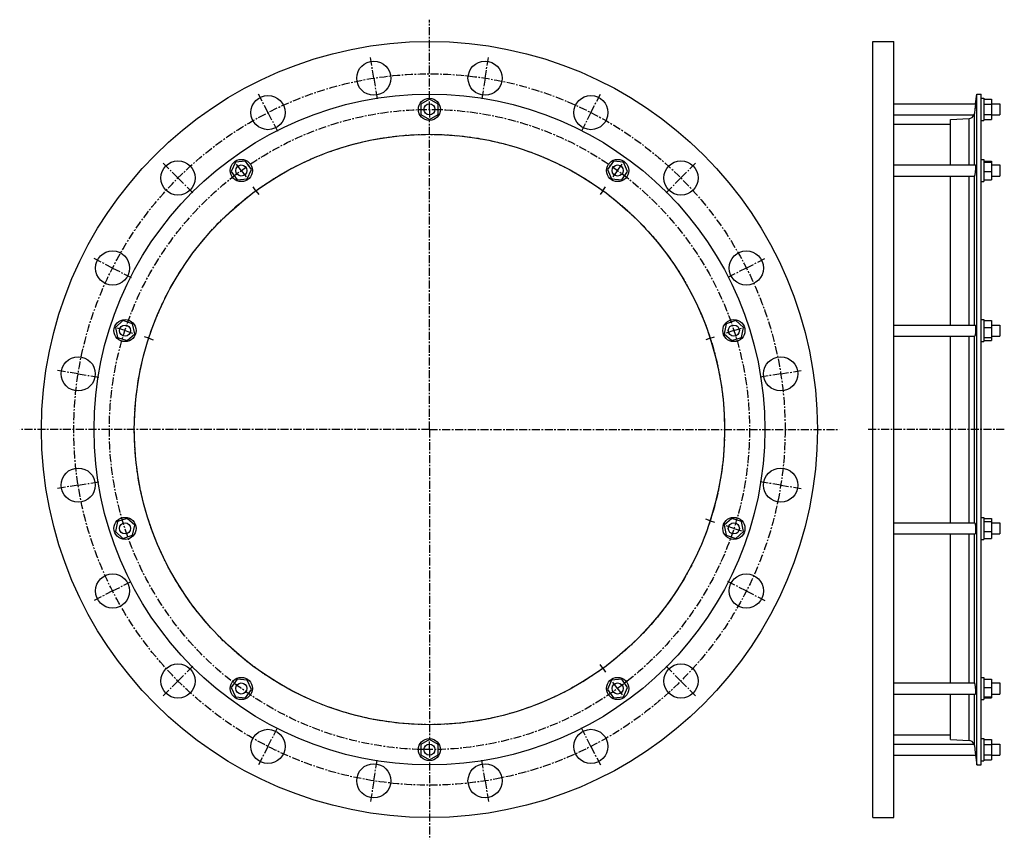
# Model space of a CAD drawing. Header units: millimetres. Extents: x -503 to 563, y -308 to 580.
import ezdxf

# ---------------------------------------------------------------- set-up
doc = ezdxf.new("R2010")
doc.units = ezdxf.units.MM
doc.header["$LTSCALE"] = 23.1
doc.linetypes.add('CENTER', pattern=[0.6, 0.375, -0.075, 0.075, -0.075])
doc.layers.get('0').update_dxf_attribs({"linetype": 'CONTINUOUS'})
doc.layers.add('AXES', color=7, linetype='CONTINUOUS')
doc.layers.add('ROUNDS', color=7, linetype='CONTINUOUS')

msp = doc.modelspace()

# ---------------------------------------------------------------- linework, layer by layer
at = {"color": 7, "linetype": 'Continuous'}
for p, q in [((420.6107903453, -284.028705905), (420.6107903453, 555.971294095)), ((420.6107903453, 555.971294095), (443.6107903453, 555.971294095)), ((443.6107903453, -284.028705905), (443.6107903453, 555.971294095)), ((-59.24640030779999, 493.4409492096), (-68.7464003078, 487.9561216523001)), ((-49.74640030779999, 487.9561216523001), (-59.24640030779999, 493.4409492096)), ((533.3027903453, -227.128705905), (533.3027903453, 499.071294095)), ((533.3027903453, 499.071294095), (538.0627903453, 499.071294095)), ((538.0627903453, -227.128705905), (538.0627903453, 499.071294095)), ((538.0627903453, 494.471294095), (541.0627903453, 494.471294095)), ((541.0627903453, 494.471294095), (541.0627903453, 470.471294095)), ((541.0627903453, 493.4409492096), (549.0627903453, 493.4409492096)), ((549.0627903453, 493.4409492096), (549.0627903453, 471.5016389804)), ((-68.7464003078, 487.9561216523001), (-68.7464003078, 476.9864665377)), ((-49.74640030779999, 476.9864665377), (-49.74640030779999, 487.9561216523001)), ((541.0627903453, 487.9561216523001), (549.0627903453, 487.9561216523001)), ((-68.7464003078, 476.9864665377), (-59.24640030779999, 471.5016389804)), ((-59.24640030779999, 471.5016389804), (-49.74640030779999, 476.9864665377)), ((504.7227903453, 422.2956826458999), (504.7227903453, 471.351294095)), ((538.0627903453, 470.471294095), (541.0627903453, 470.471294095)), ((541.0627903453, 476.9864665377), (549.0627903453, 476.9864665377)), ((541.0627903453, 471.5016389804), (549.0627903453, 471.5016389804)), ((443.6107903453, 466.571294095), (504.7227903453, 466.571294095)), ((538.0627903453, 428.2956826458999), (541.0627903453, 428.2956826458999)), ((541.0627903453, 428.2956585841), (541.0627903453, 404.2957067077)), ((-269.3617917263, 425.170320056), (-273.8235524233, 415.1490414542)), ((-258.4522295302, 426.3169612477), (-269.3617917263, 425.170320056)), ((-252.0044280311, 417.4423238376), (-258.4522295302, 426.3169612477)), ((-256.4661887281, 407.4210452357), (-252.0044280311, 417.4423238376)), ((139.9594289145, 426.3169612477), (133.5116274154, 417.4423238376)), ((133.5116274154, 417.4423238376), (137.9733881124, 407.4210452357)), ((150.8689911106, 425.170320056), (139.9594289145, 426.3169612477)), ((155.3307518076, 415.1490414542), (150.8689911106, 425.170320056)), ((541.0627903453, 426.3169612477), (549.0627903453, 426.3169612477)), ((541.0627903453, 425.170320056), (549.0627903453, 425.170320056)), ((549.0627903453, 426.3169612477), (549.0627903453, 406.274404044)), ((-273.8235524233, 415.1490414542), (-267.3757509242, 406.274404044)), ((-267.3757509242, 406.274404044), (-256.4661887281, 407.4210452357)), ((137.9733881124, 407.4210452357), (148.8829503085, 406.274404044)), ((148.8829503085, 406.274404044), (155.3307518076, 415.1490414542)), ((504.7227903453, 249.0456826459), (504.7227903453, 410.2956826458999)), ((541.0627903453, 415.1490414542), (549.0627903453, 415.1490414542)), ((541.0627903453, 406.274404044), (549.0627903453, 406.274404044)), ((538.0627903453, 404.2956826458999), (541.0627903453, 404.2956826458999)), ((-391.0682027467, 253.7756244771), (-399.2202451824, 246.4354924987)), ((-399.2202451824, 246.4354924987), (-396.9395256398, 235.7055506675)), ((-380.6354407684, 250.3858146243), (-391.0682027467, 253.7756244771)), ((-378.3547212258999, 239.6558727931), (-380.6354407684, 250.3858146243)), ((262.1426401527, 250.3858146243), (259.8619206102, 239.6558727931)), ((272.575402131, 253.7756244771), (262.1426401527, 250.3858146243)), ((280.7274445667, 246.4354924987), (272.575402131, 253.7756244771)), ((278.4467250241, 235.7055506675), (280.7274445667, 246.4354924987)), ((538.0627903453, 255.0456826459), (541.0627903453, 255.0456826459)), ((541.0627903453, 255.0456719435), (541.0627903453, 231.0456933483)), ((541.0627903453, 253.7756244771), (549.0627903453, 253.7756244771)), ((541.0627903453, 246.4354924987), (549.0627903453, 246.4354924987)), ((549.0627903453, 253.7756244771), (549.0627903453, 232.3157408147)), ((-396.9395256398, 235.7055506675), (-386.5067636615, 232.3157408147)), ((-386.5067636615, 232.3157408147), (-378.3547212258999, 239.6558727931)), ((259.8619206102, 239.6558727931), (268.0139630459, 232.3157408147)), ((268.0139630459, 232.3157408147), (278.4467250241, 235.7055506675)), ((504.7227903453, 34.8969055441), (504.7227903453, 237.0456826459)), ((541.0627903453, 235.7055506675), (549.0627903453, 235.7055506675)), ((538.0627903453, 231.0456826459), (541.0627903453, 231.0456826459)), ((541.0627903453, 232.3157408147), (549.0627903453, 232.3157408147)), ((-396.9395256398, 36.23703752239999), (-399.2202451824, 25.5070956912)), ((-386.5067636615, 39.6268473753), (-396.9395256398, 36.23703752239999)), ((-378.3547212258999, 32.2867153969), (-386.5067636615, 39.6268473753)), ((-380.6354407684, 21.5567735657), (-378.3547212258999, 32.2867153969)), ((268.0139630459, 39.6268473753), (259.8619206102, 32.2867153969)), ((259.8619206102, 32.2867153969), (262.1426401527, 21.5567735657)), ((278.4467250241, 36.23703752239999), (268.0139630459, 39.6268473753)), ((280.7274445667, 25.5070956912), (278.4467250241, 36.23703752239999)), ((538.0627903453, 40.8969055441), (541.0627903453, 40.8969055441)), ((541.0627903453, 40.8968948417), (541.0627903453, 16.8969162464)), ((541.0627903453, 39.6268473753), (549.0627903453, 39.6268473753)), ((541.0627903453, 36.23703752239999), (549.0627903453, 36.23703752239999)), ((549.0627903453, 39.6268473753), (549.0627903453, 18.1669637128)), ((-399.2202451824, 25.5070956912), (-391.0682027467, 18.1669637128)), ((-391.0682027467, 18.1669637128), (-380.6354407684, 21.5567735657)), ((262.1426401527, 21.5567735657), (272.575402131, 18.1669637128)), ((272.575402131, 18.1669637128), (280.7274445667, 25.5070956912)), ((504.7227903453, -138.3530944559), (504.7227903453, 22.8969055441)), ((541.0627903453, 25.5070956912), (549.0627903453, 25.5070956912)), ((538.0627903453, 16.8969055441), (541.0627903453, 16.8969055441)), ((541.0627903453, 18.1669637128), (549.0627903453, 18.1669637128)), ((-267.3757509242, -134.3318158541), (-273.8235524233, -143.2064532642)), ((-256.4661887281, -135.4784570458), (-267.3757509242, -134.3318158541)), ((-252.0044280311, -145.4997356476), (-256.4661887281, -135.4784570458)), ((137.9733881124, -135.4784570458), (133.5116274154, -145.4997356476)), ((148.8829503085, -134.3318158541), (137.9733881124, -135.4784570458)), ((155.3307518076, -143.2064532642), (148.8829503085, -134.3318158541)), ((538.0627903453, -132.3530944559), (541.0627903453, -132.3530944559)), ((541.0627903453, -132.3531185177), (541.0627903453, -156.3530703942)), ((541.0627903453, -134.3318158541), (549.0627903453, -134.3318158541)), ((549.0627903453, -134.3318158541), (549.0627903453, -154.3743730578)), ((-273.8235524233, -143.2064532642), (-269.3617917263, -153.2277318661)), ((-258.4522295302, -154.3743730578), (-252.0044280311, -145.4997356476)), ((133.5116274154, -145.4997356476), (139.9594289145, -154.3743730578)), ((150.8689911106, -153.2277318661), (155.3307518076, -143.2064532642)), ((541.0627903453, -143.2064532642), (549.0627903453, -143.2064532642)), ((-269.3617917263, -153.2277318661), (-258.4522295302, -154.3743730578)), ((139.9594289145, -154.3743730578), (150.8689911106, -153.2277318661)), ((504.7227903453, -199.408705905), (504.7227903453, -150.3530944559)), ((538.0627903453, -156.3530944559), (541.0627903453, -156.3530944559)), ((541.0627903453, -153.2277318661), (549.0627903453, -153.2277318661)), ((541.0627903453, -154.3743730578), (549.0627903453, -154.3743730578)), ((-59.24640030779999, -199.5590507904), (-68.7464003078, -205.0438783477)), ((-49.74640030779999, -205.0438783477), (-59.24640030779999, -199.5590507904)), ((443.6107903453, -194.628705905), (504.7227903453, -194.628705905)), ((538.0627903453, -198.528705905), (541.0627903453, -198.528705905)), ((541.0627903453, -198.528705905), (541.0627903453, -222.528705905)), ((541.0627903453, -199.5590507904), (549.0627903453, -199.5590507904)), ((549.0627903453, -199.5590507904), (549.0627903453, -221.4983610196)), ((-68.7464003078, -205.0438783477), (-68.7464003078, -216.0135334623)), ((-49.74640030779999, -216.0135334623), (-49.74640030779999, -205.0438783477)), ((541.0627903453, -205.0438783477), (549.0627903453, -205.0438783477)), ((-68.7464003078, -216.0135334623), (-59.24640030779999, -221.4983610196)), ((-59.24640030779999, -221.4983610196), (-49.74640030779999, -216.0135334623)), ((538.0627903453, -222.528705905), (541.0627903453, -222.528705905)), ((541.0627903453, -216.0135334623), (549.0627903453, -216.0135334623)), ((541.0627903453, -221.4983610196), (549.0627903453, -221.4983610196)), ((533.3027903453, -227.128705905), (538.0627903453, -227.128705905)), ((420.6107903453, -284.028705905), (443.6107903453, -284.028705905))]:
    msp.add_line(p, q, dxfattribs=at)
for centre, radius in [((-59.24640030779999, 135.971294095), 420), ((-59.24640030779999, 135.971294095), 363.1), ((-59.24640030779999, 482.471294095), 12), ((-59.24640030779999, 135.971294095), 319.5), ((-262.9139902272, 416.2956826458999), 12), ((144.4211896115, 416.2956826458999), 12), ((-388.7874832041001, 243.0456826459), 12), ((270.2946825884, 243.0456826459), 12), ((-388.7874832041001, 28.8969055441), 12), ((270.2946825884, 28.8969055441), 12), ((-262.9139902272, -144.3530944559), 12), ((144.4211896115, -144.3530944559), 12), ((-59.24640030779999, -210.528705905), 12)]:
    msp.add_circle(centre, radius, dxfattribs=at)
at = {"layer": 'AXES', "color": 7, "linetype": 'CENTER'}
for p, q in [((-59.24640030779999, 493.471294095), (-59.24640030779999, 579.5499882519)), ((-119.4736693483, 516.2313052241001), (-123.1498792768, 539.4419812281)), ((0.9808687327, 516.2313052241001), (4.6570786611, 539.4419812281)), ((-119.4736693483, 516.2313052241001), (-115.7974594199, 493.0206292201)), ((0.9808687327, 516.2313052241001), (-2.6953411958, 493.0206292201)), ((-234.0327427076, 479.0088059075), (-244.7015194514, 499.9474592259)), ((-59.24640030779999, 482.471294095), (-59.24640030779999, 493.471294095)), ((115.5399420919, 479.0088059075), (126.2087188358, 499.9474592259)), ((-59.24640030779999, 482.471294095), (-59.24640030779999, 471.471294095)), ((-234.0327427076, 479.0088059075), (-223.3639659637, 458.0701525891)), ((-59.24640030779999, 135.971294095), (-59.24640030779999, 471.471294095)), ((115.5399420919, 479.0088059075), (104.871165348, 458.0701525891)), ((-331.4825110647, 408.2074048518), (-348.0995204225, 424.8244142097)), ((-262.9139902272, 416.2956826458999), (-269.3796280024, 425.194869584)), ((-262.9139902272, 416.2956826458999), (-256.448352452, 407.3964957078)), ((144.4211896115, 416.2956826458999), (137.9555518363, 407.3964957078)), ((144.4211896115, 416.2956826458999), (150.8868273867, 425.194869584)), ((212.989710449, 408.2074048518), (229.6067198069, 424.8244142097)), ((-331.4825110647, 408.2074048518), (-314.8655017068, 391.5903954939)), ((212.989710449, 408.2074048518), (196.3727010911, 391.5903954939)), ((-247.0437884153, 394.4522237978), (-249.9827734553, 398.4973896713)), ((-247.0437884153, 394.4522237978), (-244.1048033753, 390.4070579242)), ((128.5509877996, 394.4522237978), (125.6120027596, 390.4070579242)), ((128.5509877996, 394.4522237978), (131.4899728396, 398.4973896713)), ((-402.2839121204, 310.7576364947), (-423.2225654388, 321.4264132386)), ((283.7911115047, 310.7576364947), (304.7297648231, 321.4264132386)), ((-402.2839121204, 310.7576364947), (-381.3452588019, 300.0888597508)), ((283.7911115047, 310.7576364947), (262.8524581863, 300.0888597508)), ((-388.7874832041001, 243.0456826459), (-399.2491048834, 246.444869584)), ((270.2946825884, 243.0456826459), (280.7563042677, 246.444869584)), ((-388.7874832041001, 243.0456826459), (-378.3258615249, 239.6464957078)), ((-363.1089572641, 234.7022237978), (-367.8643349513, 236.2473396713)), ((-363.1089572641, 234.7022237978), (-358.3535795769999, 233.1571079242)), ((244.6161566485, 234.7022237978), (239.8607789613, 233.1571079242)), ((244.6161566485, 234.7022237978), (249.3715343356, 236.2473396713)), ((270.2946825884, 243.0456826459), (259.8330609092, 239.6464957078)), ((-439.506411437, 196.1985631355), (-462.7170874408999, 199.8747730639)), ((-439.506411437, 196.1985631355), (-416.295735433, 192.522353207)), ((321.0136108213, 196.1985631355), (297.8029348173, 192.522353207)), ((321.0136108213, 196.1985631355), (344.2242868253, 199.8747730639)), ((-59.24640030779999, 135.971294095), (-502.8250944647, 135.971294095)), ((-59.24640030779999, 135.971294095), (-59.24640030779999, -199.528705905)), ((-59.24640030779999, 135.971294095), (384.3322938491, 135.971294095)), ((563.0627903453, 135.971294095), (415.6107903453, 135.971294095)), ((-439.506411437, 75.7440250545), (-462.7170874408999, 72.067815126)), ((-439.506411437, 75.7440250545), (-416.295735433, 79.4202349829)), ((321.0136108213, 75.7440250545), (297.8029348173, 79.4202349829)), ((321.0136108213, 75.7440250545), (344.2242868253, 72.067815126)), ((244.6161566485, 37.2403643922), (239.8607789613, 38.7854802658)), ((244.6161566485, 37.2403643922), (249.3715343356, 35.6952485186)), ((270.2946825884, 28.8969055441), (259.8330609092, 32.2960924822)), ((270.2946825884, 28.8969055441), (280.7563042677, 25.4977186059)), ((-402.2839121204, -38.8150483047), (-381.3452588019, -28.1462715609)), ((283.7911115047, -38.8150483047), (262.8524581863, -28.1462715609)), ((-402.2839121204, -38.8150483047), (-423.2225654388, -49.4838250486)), ((283.7911115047, -38.8150483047), (304.7297648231, -49.4838250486)), ((-331.4825110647, -136.2648166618), (-314.8655017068, -119.647807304)), ((128.5509877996, -122.5096356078), (125.6120027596, -118.4644697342)), ((128.5509877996, -122.5096356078), (131.4899728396, -126.5548014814)), ((212.989710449, -136.2648166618), (196.3727010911, -119.647807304)), ((-331.4825110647, -136.2648166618), (-348.0995204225, -152.8818260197)), ((144.4211896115, -144.3530944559), (137.9555518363, -135.4539075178)), ((212.989710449, -136.2648166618), (229.6067198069, -152.8818260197)), ((144.4211896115, -144.3530944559), (150.8868273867, -153.2522813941)), ((-234.0327427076, -207.0662177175), (-223.3639659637, -186.1275643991)), ((115.5399420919, -207.0662177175), (104.871165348, -186.1275643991)), ((-59.24640030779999, -210.528705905), (-59.24640030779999, -199.528705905)), ((-234.0327427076, -207.0662177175), (-244.7015194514, -228.004871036)), ((-59.24640030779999, -210.528705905), (-59.24640030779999, -307.6074000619)), ((115.5399420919, -207.0662177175), (126.2087188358, -228.004871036)), ((-119.4736693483, -244.2887170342), (-115.7974594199, -221.0780410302)), ((0.9808687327, -244.2887170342), (-2.6953411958, -221.0780410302)), ((-119.4736693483, -244.2887170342), (-123.1498792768, -267.4993930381)), ((0.9808687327, -244.2887170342), (4.6570786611, -267.4993930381))]:
    msp.add_line(p, q, dxfattribs=at)
at = {"layer": 'AXES', "color": 7, "linetype": 'Continuous'}
for p, q in [((532.0132723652, 488.471294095), (533.3027903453, 499.071294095)), ((443.6107903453, 488.471294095), (532.0132723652, 488.471294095)), ((532.0132723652, 488.471294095), (531.2896756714, 482.471294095)), ((531.4524830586, 483.8123763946), (531.2896756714, 482.471294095)), ((549.0627903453, 488.471294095), (558.0627903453, 488.471294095)), ((558.0627903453, 488.4712683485), (558.0627903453, 476.4713198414)), ((443.6107903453, 476.471294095), (530.3050118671, 476.471294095)), ((549.0627903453, 476.471294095), (558.0627903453, 476.471294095)), ((443.6107903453, 422.2956826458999), (531.8760240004, 422.2956826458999)), ((549.0627903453, 422.2956826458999), (558.0627903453, 422.2956826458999)), ((558.0627903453, 422.2956793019), (558.0627903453, 410.2956859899)), ((443.6107903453, 410.2956826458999), (530.670692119, 410.2956826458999)), ((549.0627903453, 410.2956826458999), (558.0627903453, 410.2956826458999)), ((443.6107903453, 249.0456826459), (531.5145982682, 249.0456826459)), ((549.0627903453, 249.0456826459), (558.0627903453, 249.0456826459)), ((558.0627903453, 249.0456644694), (558.0627903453, 237.0457008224)), ((443.6107903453, 237.0456826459), (531.0635466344, 237.0456826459)), ((549.0627903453, 237.0456826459), (558.0627903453, 237.0456826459)), ((443.6107903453, 34.8969055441), (531.0635466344, 34.8969055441)), ((549.0627903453, 34.8969055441), (558.0627903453, 34.8969055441)), ((558.0627903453, 34.8968873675), (558.0627903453, 22.8969237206)), ((443.6107903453, 22.8969055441), (531.5145982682, 22.8969055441)), ((549.0627903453, 22.8969055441), (558.0627903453, 22.8969055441)), ((443.6107903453, -138.3530944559), (530.670692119, -138.3530944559)), ((549.0627903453, -138.3530944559), (558.0627903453, -138.3530944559)), ((558.0627903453, -138.3530977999), (558.0627903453, -150.353091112)), ((443.6107903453, -150.3530944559), (531.8760240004, -150.3530944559)), ((549.0627903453, -150.3530944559), (558.0627903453, -150.3530944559)), ((443.6107903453, -204.528705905), (530.3050118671, -204.528705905)), ((531.2896756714, -210.528705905), (532.0132723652, -216.528705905)), ((549.0627903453, -204.528705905), (558.0627903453, -204.528705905)), ((558.0627903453, -204.5287316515), (558.0627903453, -216.5286801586)), ((443.6107903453, -216.528705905), (532.0132723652, -216.528705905)), ((531.8574105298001, -215.2276853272), (531.9427062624, -215.9390848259)), ((531.9427062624, -215.9390848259), (531.9954381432, -216.3795988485)), ((531.9954381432, -216.3795988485), (533.3027903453, -227.128705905)), ((549.0627903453, -216.528705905), (558.0627903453, -216.528705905))]:
    msp.add_line(p, q, dxfattribs=at)
at = {"layer": 'AXES', "color": 9, "linetype": 'Continuous'}
for p, q in [((530.7616195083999, 422.2956826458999), (530.7616195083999, 478.1571437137)), ((530.7616195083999, 249.0456826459), (530.7616195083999, 410.3544530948)), ((530.7616195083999, 34.8969055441), (530.7616195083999, 237.0456826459)), ((530.7616195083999, -138.4118649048), (530.7616195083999, 22.8969055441)), ((530.7616195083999, -206.2145555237), (530.7616195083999, -150.3530944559))]:
    msp.add_line(p, q, dxfattribs=at)
at = {"layer": 'AXES', "color": 7, "linetype": 'Continuous'}
for centre, radius in [((-119.4736693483, 516.2313052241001), 18.5), ((0.9808687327, 516.2313052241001), 18.5), ((-234.0327427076, 479.0088059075), 18.5), ((115.5399420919, 479.0088059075), 18.5), ((-59.24640030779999, 482.471294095), 6), ((-331.4825110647, 408.2074048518), 18.5), ((212.989710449, 408.2074048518), 18.5), ((-262.9139902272, 416.2956826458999), 6), ((144.4211896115, 416.2956826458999), 6), ((-402.2839121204, 310.7576364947), 18.5), ((283.7911115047, 310.7576364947), 18.5), ((-388.7874832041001, 243.0456826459), 6), ((270.2946825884, 243.0456826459), 6), ((-439.506411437, 196.1985631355), 18.5), ((321.0136108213, 196.1985631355), 18.5), ((-439.506411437, 75.7440250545), 18.5), ((321.0136108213, 75.7440250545), 18.5), ((-388.7874832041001, 28.8969055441), 6), ((270.2946825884, 28.8969055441), 6), ((-402.2839121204, -38.8150483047), 18.5), ((283.7911115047, -38.8150483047), 18.5), ((-331.4825110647, -136.2648166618), 18.5), ((212.989710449, -136.2648166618), 18.5), ((-262.9139902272, -144.3530944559), 6), ((144.4211896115, -144.3530944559), 6), ((-234.0327427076, -207.0662177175), 18.5), ((115.5399420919, -207.0662177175), 18.5), ((-59.24640030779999, -210.528705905), 6), ((-119.4736693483, -244.2887170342), 18.5), ((0.9808687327, -244.2887170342), 18.5)]:
    msp.add_circle(centre, radius, dxfattribs=at)
at = {"layer": 'AXES', "color": 7, "linetype": 'CENTER'}
for radius in [385, 346.5, 319.5]:
    msp.add_circle((-59.24640030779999, 135.971294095), radius, dxfattribs=at)
at = {"layer": 'AXES', "color": 7, "linetype": 'Continuous'}
for centre, radius, start, end in [((524.4481654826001, 478.9505985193), 6.36, 273.5594818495, 337.0562187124), ((524.6455876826, 478.9088935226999), 6.162059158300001, 336.6977257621, 352.9926582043), ((524.4481654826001, -207.0080103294), 6.36, 22.9437812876, 86.44051815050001), ((524.6455871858, -206.9663054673), 6.162059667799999, 7.007342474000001, 23.3022735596)]:
    msp.add_arc(centre, radius, start, end, dxfattribs=at)
for points, knots in [([(531.2896756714, 482.471294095), (531.2412601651, 482.0732528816), (531.0660306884, 480.6351062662), (530.8897174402, 479.1970917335), (530.7616195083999, 478.1571437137)], [0, 0, 0, 0, 0.2767667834, 1, 1, 1, 1]), ([(531.8760237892, 422.2956804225), (531.8863917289, 422.2956794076), (531.9032578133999, 422.2846667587), (531.9178840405, 422.2624782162), (531.9355558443, 422.2250788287), (531.9535956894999, 422.1600571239), (531.9714729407, 422.0612712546), (531.9862603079, 421.9352992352), (531.9980490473, 421.7826975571), (532.0066087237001, 421.6040728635), (532.0140351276, 421.3164298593), (532.0136074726, 420.899026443), (532.0001676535, 420.3348410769), (531.9737063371, 419.6943545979), (531.9199024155, 418.7242743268), (531.823796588, 417.4224472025), (531.6744266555, 415.8238985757), (531.4982098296, 414.2625657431), (531.3618702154, 413.2491528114), (531.2896756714, 412.7689711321)], [0, 0, 0, 0, 0.0032420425, 0.0055183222, 0.0083896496, 0.0160957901, 0.0265452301, 0.0397670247, 0.0557362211, 0.0743993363, 0.0956801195, 0.1457067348, 0.2048999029, 0.272141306, 0.3461480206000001, 0.5087015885, 0.6802931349, 0.8481601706, 1, 1, 1, 1]), ([(530.6706934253, 410.2956808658), (530.6879557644, 410.2956808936), (530.7260593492, 410.3073848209), (530.7510983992, 410.337293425), (530.7616195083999, 410.3544530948)], [0, 0, 0, 0, 0.4616755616, 1, 1, 1, 1]), ([(531.2896756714, 412.7689711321), (531.2447137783, 412.4699197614), (531.1763544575, 412.0428663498), (531.0772399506, 411.5053417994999), (531.0088942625, 411.1708703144), (530.9434673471, 410.8876663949), (530.881893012, 410.6582843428), (530.8247893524, 410.4853404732), (530.7836161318, 410.3903290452), (530.7616195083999, 410.3544530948)], [0, 0, 0, 0, 0.3661251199, 0.5235232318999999, 0.6617204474, 0.7793821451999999, 0.8754192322, 0.9490515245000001, 1, 1, 1, 1]), ([(531.5145982, 249.0456810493), (531.564499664, 249.0456874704), (531.6205453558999, 248.9782098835), (531.6617426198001, 248.8984472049), (531.7005780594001, 248.8064577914), (531.7444041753, 248.6639033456), (531.7915889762, 248.4589717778), (531.8349905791, 248.2121928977), (531.8744887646, 247.9250375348), (531.9236905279, 247.4684859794), (531.9703776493, 246.8150890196), (532.0175534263, 245.6037462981), (532.0167913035, 243.9387589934), (531.9499752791, 242.2280566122), (531.8547278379, 240.8692914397), (531.7673682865, 239.931714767), (531.6660673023, 239.0917871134), (531.5544986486, 238.3746081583), (531.4361749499, 237.801975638), (531.3424289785, 237.4733654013), (531.2896756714, 237.3393435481)], [0, 0, 0, 0, 0.0126257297, 0.0176049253, 0.0234250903, 0.0376612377, 0.0553909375, 0.0765592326, 0.1010518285, 0.1287116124, 0.1927308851, 0.2667404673, 0.4353965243, 0.6138353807, 0.699789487, 0.7800023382, 0.8520538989, 0.9138220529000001, 0.9635583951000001, 1, 1, 1, 1]), ([(531.2896756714, 237.3393435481), (531.272572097, 237.2958912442), (531.2386619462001, 237.2190215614), (531.1772082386, 237.1120611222), (531.1082229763, 237.0456909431), (531.0635467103, 237.0456850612)], [0, 0, 0, 0, 0.3664482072, 0.6494112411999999, 1, 1, 1, 1]), ([(531.0635467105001, 34.8969031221), (531.1082229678, 34.8968972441), (531.1772082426, 34.8305270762), (531.2386619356, 34.7235666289), (531.2725720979, 34.6466969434), (531.2896756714, 34.6032446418)], [0, 0, 0, 0, 0.3505886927, 0.6335518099, 1, 1, 1, 1]), ([(531.2896756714, 34.6032446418), (531.3424290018, 34.4692227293), (531.4361750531, 34.1406121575), (531.5544989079, 33.5679787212), (531.6660677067, 32.8507981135), (531.7673688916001, 32.0108681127), (531.8547284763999, 31.0732887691), (531.9499758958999, 29.7145206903), (532.0167915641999, 28.0038170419), (532.0175531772, 26.3388301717), (531.9703771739, 25.1274899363), (531.9236899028, 24.4740952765), (531.8744881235, 24.0175456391), (531.8349899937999, 23.730391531), (531.7915884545, 23.4836137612), (531.7444037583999, 23.2786831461), (531.7005776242, 23.1361294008), (531.661742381, 23.0441403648), (531.6205450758, 22.964377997), (531.5644995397, 22.8969007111), (531.5145982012, 22.896907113)], [0, 0, 0, 0, 0.0364416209, 0.0861780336, 0.1479463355, 0.2199980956, 0.3002111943, 0.3861655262, 0.5646046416, 0.7332605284, 0.8072699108, 0.8712889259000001, 0.8989485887, 0.9234410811, 0.9446092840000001, 0.9623389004, 0.976574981, 0.9823951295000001, 0.9873743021, 1, 1, 1, 1]), ([(530.7616195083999, -138.4118649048), (530.7510983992, -138.394705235), (530.7260593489, -138.3647966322), (530.6879557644, -138.3530927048), (530.6706934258, -138.3530926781)], [0, 0, 0, 0, 0.5383244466, 1, 1, 1, 1]), ([(530.7616195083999, -138.4118649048), (530.7836161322, -138.4477408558), (530.8247893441, -138.5427522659), (530.8818929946, -138.7156960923), (530.9434673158, -138.945078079), (531.0088942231, -139.228281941), (531.0772399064, -139.5627533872), (531.1763544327, -140.1002780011), (531.2447137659, -140.5273314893), (531.2896756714, -140.8263829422)], [0, 0, 0, 0, 0.0509484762, 0.1245807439, 0.2206178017, 0.3382794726, 0.4764766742, 0.6338747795, 1, 1, 1, 1]), ([(531.2896756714, -140.8263829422), (531.3618702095, -141.3065645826), (531.4982099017, -142.3199780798), (531.6744268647, -143.8813123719), (531.8237969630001, -145.4798631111), (531.9199027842, -146.7816918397), (531.9737066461, -147.7517727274), (532.000167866, -148.3922588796), (532.0136075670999, -148.9564433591), (532.0140350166, -149.3738458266), (532.0066086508, -149.6614879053), (531.998048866, -149.8401119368), (531.9862600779, -149.9927129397), (531.9714728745, -150.1186843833), (531.9535953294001, -150.217469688), (531.9355558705, -150.2824911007), (531.9178838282, -150.3198901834), (531.9032577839, -150.342078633), (531.8863916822, -150.3530912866), (531.8760237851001, -150.353092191)], [0, 0, 0, 0, 0.1518398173, 0.319707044, 0.4912988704, 0.6538526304, 0.7278593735, 0.795100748, 0.8542938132, 0.9043202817, 0.9256010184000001, 0.9442640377, 0.9602331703, 0.9734549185, 0.9839042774, 0.9916103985, 0.9944816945, 0.9967579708, 1, 1, 1, 1]), ([(530.7616195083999, -206.2145555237), (530.79935363, -206.5208955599), (530.9762348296, -207.9588399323), (531.1520115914, -209.3969202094), (531.2896756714, -210.528705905)], [0, 0, 0, 0, 0.2130445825, 1, 1, 1, 1])]:
    msp.add_open_spline(points, degree=3, knots=knots, dxfattribs=at)
at = {"layer": 'ROUNDS', "color": 7, "linetype": 'Continuous'}
for p, q in [((504.7227903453, 471.351294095), (524.8430243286, 472.602867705)), ((504.7227903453, -199.408705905), (524.8430243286, -200.660279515))]:
    msp.add_line(p, q, dxfattribs=at)
at = {"layer": 'ROUNDS', "color": 9, "linetype": 'Continuous'}
for p, q in [((524.8430243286, 422.2956826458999), (524.8430243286, 472.602867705)), ((524.8430243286, 249.0456826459), (524.8430243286, 410.2956826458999)), ((524.8430243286, 34.8969055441), (524.8430243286, 237.0456826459)), ((524.8430243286, -138.3530944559), (524.8430243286, 22.8969055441)), ((524.8430243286, -200.660279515), (524.8430243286, -150.3530944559))]:
    msp.add_line(p, q, dxfattribs=at)

doc.saveas('drawing.dxf')
